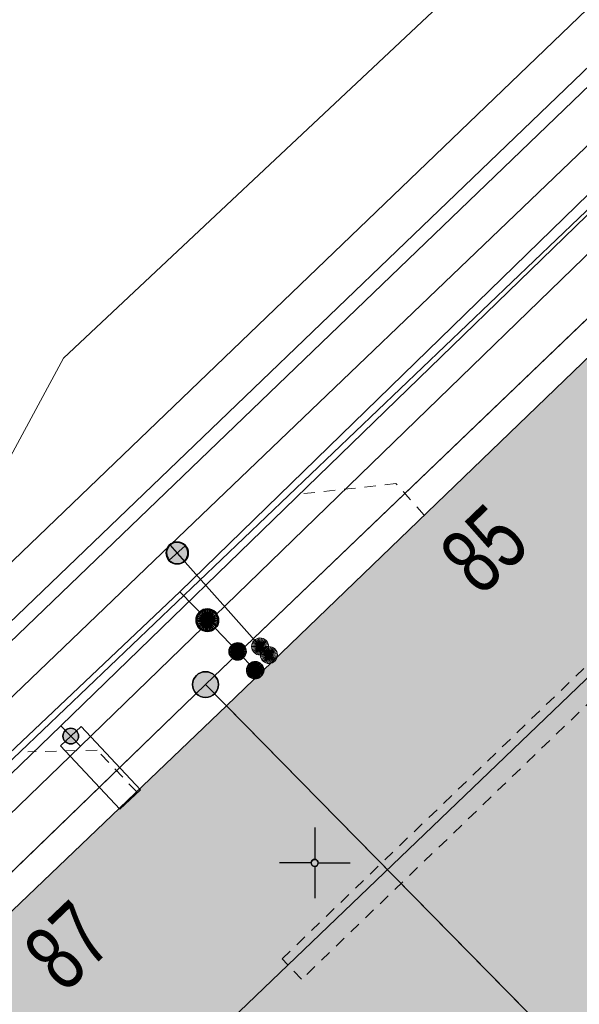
# Model space of a CAD drawing. Header units: metres. Extents: x 2695560 to 2696939, y 1260529 to 1262050.
# Tile 172 of 256: x 2695696 to 2695706, y 1260972 to 1260990. Entities that reach past the tile are written whole.
import ezdxf

# ---------------------------------------------------------------- set-up
doc = ezdxf.new("R2010")
doc.units = ezdxf.units.M
doc.linetypes.add('AUSGEZOGEN', pattern=[0])
doc.linetypes.add('VERDECKT2_S2', pattern=[0.36, 0.2, -0.16])
for name, color, linetype in [('XR$1$AV_Gebäudeflächen (BB)', 7, 'AUSGEZOGEN'), ('XR$1$AV_Grenzpunkte', 7, 'AUSGEZOGEN'), ('XR$1$AV_Haus-Nr.', 7, 'AUSGEZOGEN'), ('XR$1$AV_Koordinatennetzpunkte', 7, 'AUSGEZOGEN'), ('XR$1$AV_Linien (BB)', 7, 'AUSGEZOGEN'), ('XR$1$EW_LK_Knoten', 1, 'AUSGEZOGEN'), ('XR$1$GA_LK_Absperrarmatur', 32, 'AUSGEZOGEN'), ('XR$1$Liegenschaftsgrenzen', 7, 'AUSGEZOGEN'), ('XR$1$PFAV', 255, 'AUSGEZOGEN'), ('XR$1$PFGA', 255, 'AUSGEZOGEN'), ('XR$1$PFWA', 255, 'AUSGEZOGEN'), ('XR$1$RAEW', 8, 'AUSGEZOGEN'), ('XR$1$RP_Abstandslinie', 7, 'AUSGEZOGEN'), ('XR$1$WA_LK_Absperrarmatur', 171, 'AUSGEZOGEN')]:
    doc.layers.add(name, color=color, linetype=linetype)
for name, color, linetype, lineweight in [('XR$2$ABW-Linie-R-genau', 4, 'AUSGEZOGEN', 18), ('XR$2$ABW-Linie-R-ungenau', 4, 'VERDECKT2_S2', 18), ('XR$2$ELE-LinieFlaeche-genau', 1, 'AUSGEZOGEN', 18), ('XR$2$ELE-LinieFlaeche-ungenau', 1, 'VERDECKT2_S2', 18), ('XR$2$GAS-Linie-genau', 12, 'AUSGEZOGEN', 18), ('XR$2$GAS-Punkt', 12, 'AUSGEZOGEN', 18), ('XR$2$KOM-Linie-U-genau', 91, 'AUSGEZOGEN', 18), ('XR$2$KOM-LinieFlaeche-U-genau', 91, 'AUSGEZOGEN', 18), ('XR$2$WAS-Linie-genau', 5, 'AUSGEZOGEN', 18), ('XR$2$WAS-Punkt', 5, 'AUSGEZOGEN', 18)]:
    doc.layers.add(name, color=color, linetype=linetype, lineweight=lineweight)
doc.styles.add('ARIAL', font='arial.ttf')

# ---------------------------------------------------------------- blocks, each defined once
blk = doc.blocks.new('BAV15')
at = {"layer": 'XR$1$PFAV', "transparency": 33554687}
blk.add_hatch(color=7, dxfattribs=at).paths.add_polyline_path([(0.5, 0), (0.49, 0.101), (0.459, 0.197), (0.41, 0.286), (0.344, 0.362), (0.264, 0.424), (0.174, 0.469), (0.076, 0.494), (-0.025, 0.499), (-0.125, 0.484), (-0.22, 0.449), (-0.306, 0.395), (-0.379, 0.326), (-0.437, 0.243), (-0.477, 0.15), (-0.497, 0.051), (-0.497, -0.051), (-0.477, -0.15), (-0.437, -0.243), (-0.379, -0.326), (-0.306, -0.395), (-0.22, -0.449), (-0.125, -0.484), (-0.025, -0.499), (0.076, -0.494), (0.174, -0.469), (0.264, -0.424), (0.344, -0.362), (0.41, -0.286), (0.459, -0.197), (0.49, -0.101)])
at = {"color": 7, "transparency": 33554687}
for start, end in [(90, 270), (270, 90)]:
    blk.add_arc((0, 0), 0.5, start, end, dxfattribs=at)
at = {"layer": 'XR$1$PFAV', "transparency": 33554687}
blk.add_circle((0, 0), 0.5, dxfattribs=at)
blk = doc.blocks.new('BAV2041')
at = {"color": 7, "transparency": 33554687}
for p, q in [((0, 0.5), (0, 0.05)), ((-0.05, 0), (-0.5, 0)), ((0.05, 0), (0.5, 0)), ((0, -0.05), (0, -0.5))]:
    blk.add_line(p, q, dxfattribs=at)
blk.add_circle((0, 0), 0.05, dxfattribs=at)
for start, end in [(90, 270), (270, 90)]:
    blk.add_arc((0, 0), 0.05, start, end, dxfattribs=at)
blk = doc.blocks.new('BWA965')
at = {"layer": 'XR$1$PFWA', "transparency": 33554687}
blk.add_hatch(color=7, dxfattribs=at).paths.add_polyline_path([(0, 0.5), (-0.051, 0.497), (-0.101, 0.49), (-0.15, 0.477), (-0.197, 0.459), (-0.243, 0.437), (-0.286, 0.41), (-0.326, 0.379), (-0.362, 0.344), (-0.395, 0.306), (-0.424, 0.264), (-0.449, 0.22), (-0.469, 0.174), (-0.484, 0.125), (-0.494, 0.076), (-0.499, 0.025), (-0.499, -0.025), (-0.494, -0.076), (-0.484, -0.125), (-0.469, -0.174), (-0.449, -0.22), (-0.424, -0.264), (-0.395, -0.306), (-0.362, -0.344), (-0.326, -0.379), (-0.286, -0.41), (-0.243, -0.437), (-0.197, -0.459), (-0.15, -0.477), (-0.101, -0.49), (-0.051, -0.497), (0, -0.5), (0.051, -0.497), (0.101, -0.49), (0.15, -0.477), (0.197, -0.459), (0.243, -0.437), (0.286, -0.41), (0.326, -0.379), (0.362, -0.344), (0.395, -0.306), (0.424, -0.264), (0.449, -0.22), (0.469, -0.174), (0.484, -0.125), (0.494, -0.076), (0.499, -0.025), (0.499, 0.025), (0.494, 0.076), (0.484, 0.125), (0.469, 0.174), (0.449, 0.22), (0.424, 0.264), (0.395, 0.306), (0.362, 0.344), (0.326, 0.379), (0.286, 0.41), (0.243, 0.437), (0.197, 0.459), (0.15, 0.477), (0.101, 0.49), (0.051, 0.497)])
at = {"transparency": 33554687}
blk.add_line((0, 0.5), (0, -0.5), dxfattribs=at)
for start, end in [(90, 270), (270, 90)]:
    blk.add_arc((0, 0), 0.5, start, end, dxfattribs=at)
blk = doc.blocks.new('BGA965')
at = {"layer": 'XR$1$PFGA', "transparency": 33554687}
blk.add_hatch(color=7, dxfattribs=at).paths.add_polyline_path([(0.5, 0), (0.49, 0.101), (0.459, 0.197), (0.41, 0.286), (0.344, 0.362), (0.264, 0.424), (0.174, 0.469), (0.076, 0.494), (-0.025, 0.499), (-0.125, 0.484), (-0.22, 0.449), (-0.306, 0.395), (-0.379, 0.326), (-0.437, 0.243), (-0.477, 0.15), (-0.497, 0.051), (-0.497, -0.051), (-0.477, -0.15), (-0.437, -0.243), (-0.379, -0.326), (-0.306, -0.395), (-0.22, -0.449), (-0.125, -0.484), (-0.025, -0.499), (0.076, -0.494), (0.174, -0.469), (0.264, -0.424), (0.344, -0.362), (0.41, -0.286), (0.459, -0.197), (0.49, -0.101)])
at = {"color": 32, "transparency": 33554687}
blk.add_line((0, 0.5), (0, -0.5), dxfattribs=at)
for start, end in [(90, 270), (270, 90)]:
    blk.add_arc((0, 0), 0.5, start, end, dxfattribs=at)
at = {"layer": 'XR$1$PFGA', "transparency": 33554687}
blk.add_circle((0, 0), 0.5, dxfattribs=at)
blk = doc.blocks.new('BEW957')
at = {"layer": 'XR$1$RAEW', "transparency": 33554687}
blk.add_hatch(color=1, dxfattribs=at).paths.add_polyline_path([(-0.5, 0), (-0.497, -0.051), (-0.49, -0.101), (-0.477, -0.15), (-0.459, -0.197), (-0.437, -0.243), (-0.41, -0.286), (-0.379, -0.326), (-0.344, -0.362), (-0.306, -0.395), (-0.264, -0.424), (-0.22, -0.449), (-0.174, -0.469), (-0.125, -0.484), (-0.076, -0.494), (-0.025, -0.499), (0.025, -0.499), (0.076, -0.494), (0.125, -0.484), (0.174, -0.469), (0.22, -0.449), (0.264, -0.424), (0.306, -0.395), (0.344, -0.362), (0.379, -0.326), (0.41, -0.286), (0.437, -0.243), (0.459, -0.197), (0.477, -0.15), (0.49, -0.101), (0.497, -0.051), (0.5, 0), (0.497, 0.051), (0.49, 0.101), (0.477, 0.15), (0.459, 0.197), (0.437, 0.243), (0.41, 0.286), (0.379, 0.326), (0.344, 0.362), (0.306, 0.395), (0.264, 0.424), (0.22, 0.449), (0.174, 0.469), (0.125, 0.484), (0.076, 0.494), (0.025, 0.499), (-0.025, 0.499), (-0.076, 0.494), (-0.125, 0.484), (-0.174, 0.469), (-0.22, 0.449), (-0.264, 0.424), (-0.306, 0.395), (-0.344, 0.362), (-0.379, 0.326), (-0.41, 0.286), (-0.437, 0.243), (-0.459, 0.197), (-0.477, 0.15), (-0.49, 0.101), (-0.497, 0.051)])
at = {"color": 1, "transparency": 33554687}
for start, end in [(90, 180), (180, 270), (0, 90), (270, 0)]:
    blk.add_arc((0, 0), 0.5, start, end, dxfattribs=at)
at = {"layer": 'XR$1$RAEW', "color": 1, "transparency": 33554687}
blk.add_circle((0, 0), 0.5, dxfattribs=at)
blk = doc.blocks.new('GAS-ABSPERRORGAN')
at = {"layer": 'XR$2$GAS-Punkt', "linetype": 'AUSGEZOGEN', "lineweight": 25, "transparency": 33554687}
blk.add_line((0, 200, 2500), (0, -200, 2500), dxfattribs=at)
for points in [[(-77, 185, 2500), (0, 0, 2500), (-111, 166, 2500)], [(-77, 185), (0, 0), (-111, 166)], [(-77, 185, 2500), (-77, 185), (-111, 166), (-111, 166, 2500)], [(-39, 196, 2500), (0, 0, 2500), (-77, 185, 2500)], [(-39, 196), (0, 0), (-77, 185)], [(-39, 196, 2500), (-39, 196), (-77, 185), (-77, 185, 2500)], [(0, 200, 2500), (0, 0, 2500), (-39, 196, 2500)], [(0, 200), (0, 0), (-39, 196)], [(0, 200, 2500), (0, 200), (-39, 196), (-39, 196, 2500)], [(39, 196, 2500), (0, 0, 2500), (0, 200, 2500)], [(39, 196), (0, 0), (0, 200)], [(39, 196, 2500), (39, 196), (0, 200), (0, 200, 2500)], [(77, 185, 2500), (0, 0, 2500), (39, 196, 2500)], [(77, 185), (0, 0), (39, 196)], [(111, 166, 2500), (0, 0, 2500), (77, 185, 2500)], [(111, 166), (0, 0), (77, 185)], [(77, 185, 2500), (77, 185), (39, 196), (39, 196, 2500)], [(111, 166, 2500), (111, 166), (77, 185), (77, 185, 2500)], [(-196, 39, 2500), (0, 0, 2500), (-200, 0, 2500)], [(-196, 39), (0, 0), (-200, 0)], [(-196, 39, 2500), (-196, 39), (-200, 0), (-200, 0, 2500)], [(-200, 0, 2500), (0, 0, 2500), (-196, -39, 2500)], [(-200, 0), (0, 0), (-196, -39)], [(-185, 77, 2500), (0, 0, 2500), (-196, 39, 2500)], [(-185, 77), (0, 0), (-196, 39)], [(-185, 77, 2500), (-185, 77), (-196, 39), (-196, 39, 2500)], [(-196, -39, 2500), (0, 0, 2500), (-185, -77, 2500)], [(-196, -39), (0, 0), (-185, -77)], [(-166, 111, 2500), (0, 0, 2500), (-185, 77, 2500)], [(-166, 111), (0, 0), (-185, 77)], [(-166, 111, 2500), (-166, 111), (-185, 77), (-185, 77, 2500)], [(-185, -77, 2500), (0, 0, 2500), (-166, -111, 2500)], [(-185, -77), (0, 0), (-166, -111)], [(-141, 141, 2500), (0, 0, 2500), (-166, 111, 2500)], [(-141, 141), (0, 0), (-166, 111)], [(-141, 141, 2500), (-141, 141), (-166, 111), (-166, 111, 2500)], [(-166, -111, 2500), (0, 0, 2500), (-141, -141, 2500)], [(-166, -111), (0, 0), (-141, -141)], [(-111, 166, 2500), (0, 0, 2500), (-141, 141, 2500)], [(-111, 166), (0, 0), (-141, 141)], [(-111, 166, 2500), (-111, 166), (-141, 141), (-141, 141, 2500)], [(-141, -141, 2500), (0, 0, 2500), (-111, -166, 2500)], [(-141, -141), (0, 0), (-111, -166)], [(-111, -166, 2500), (0, 0, 2500), (-77, -185, 2500)], [(-111, -166), (0, 0), (-77, -185)], [(-77, -185, 2500), (0, 0, 2500), (-39, -196, 2500)], [(-77, -185), (0, 0), (-39, -196)], [(-39, -196, 2500), (0, 0, 2500), (0, -200, 2500)], [(-39, -196), (0, 0), (0, -200)], [(141, 141, 2500), (0, 0, 2500), (111, 166, 2500)], [(141, 141), (0, 0), (111, 166)], [(166, 111, 2500), (0, 0, 2500), (141, 141, 2500)], [(166, 111), (0, 0), (141, 141)], [(185, 77, 2500), (0, 0, 2500), (166, 111, 2500)], [(185, 77), (0, 0), (166, 111)], [(196, 39, 2500), (0, 0, 2500), (185, 77, 2500)], [(196, 39), (0, 0), (185, 77)], [(200, 0, 2500), (0, 0, 2500), (196, 39, 2500)], [(200, 0), (0, 0), (196, 39)], [(0, -200, 2500), (0, 0, 2500), (39, -196, 2500)], [(39, -196, 2500), (0, 0, 2500), (77, -185, 2500)], [(77, -185, 2500), (0, 0, 2500), (111, -166, 2500)], [(111, -166, 2500), (0, 0, 2500), (141, -141, 2500)], [(141, -141, 2500), (0, 0, 2500), (166, -111, 2500)], [(166, -111, 2500), (0, 0, 2500), (185, -77, 2500)], [(185, -77, 2500), (0, 0, 2500), (196, -39, 2500)], [(196, -39, 2500), (0, 0, 2500), (200, 0, 2500)], [(0, -200), (0, 0), (39, -196)], [(39, -196), (0, 0), (77, -185)], [(77, -185), (0, 0), (111, -166)], [(111, -166), (0, 0), (141, -141)], [(141, -141), (0, 0), (166, -111)], [(166, -111), (0, 0), (185, -77)], [(185, -77), (0, 0), (196, -39)], [(196, -39), (0, 0), (200, 0)], [(141, 141, 2500), (141, 141), (111, 166), (111, 166, 2500)], [(166, 111, 2500), (166, 111), (141, 141), (141, 141, 2500)], [(185, 77, 2500), (185, 77), (166, 111), (166, 111, 2500)], [(196, 39, 2500), (196, 39), (185, 77), (185, 77, 2500)], [(200, 0, 2500), (200, 0), (196, 39), (196, 39, 2500)], [(-200, 0, 2500), (-200, 0), (-196, -39), (-196, -39, 2500)], [(-196, -39, 2500), (-196, -39), (-185, -77), (-185, -77, 2500)], [(-185, -77, 2500), (-185, -77), (-166, -111), (-166, -111, 2500)], [(-166, -111, 2500), (-166, -111), (-141, -141), (-141, -141, 2500)], [(-141, -141, 2500), (-141, -141), (-111, -166), (-111, -166, 2500)], [(-111, -166, 2500), (-111, -166), (-77, -185), (-77, -185, 2500)], [(77, -185, 2500), (77, -185), (111, -166), (111, -166, 2500)], [(111, -166, 2500), (111, -166), (141, -141), (141, -141, 2500)], [(141, -141, 2500), (141, -141), (166, -111), (166, -111, 2500)], [(166, -111, 2500), (166, -111), (185, -77), (185, -77, 2500)], [(185, -77, 2500), (185, -77), (196, -39), (196, -39, 2500)], [(196, -39, 2500), (196, -39), (200, 0), (200, 0, 2500)], [(-77, -185, 2500), (-77, -185), (-39, -196), (-39, -196, 2500)], [(-39, -196, 2500), (-39, -196), (0, -200), (0, -200, 2500)], [(0, -200, 2500), (0, -200), (39, -196), (39, -196, 2500)], [(39, -196, 2500), (39, -196), (77, -185), (77, -185, 2500)]]:
    blk.add_3dface(points, dxfattribs=at)
blk = doc.blocks.new('GAS-BOGEN_VERTIKAL')
at = {"layer": 'XR$2$GAS-Punkt', "linetype": 'AUSGEZOGEN', "true_color": 0xc50000, "transparency": 33554687}
blk.add_hatch(color=12, dxfattribs=at).paths.add_polyline_path([(0, -150), (15, -149), (30, -147), (45, -143), (59, -138), (73, -131), (86, -123), (98, -114), (109, -103), (119, -92), (127, -79), (135, -66), (141, -52), (145, -38), (148, -23), (150, -8), (150, 8), (148, 23), (145, 38), (141, 52), (135, 66), (127, 79), (119, 92), (109, 103), (98, 114), (86, 123), (73, 131), (59, 138), (45, 143), (30, 147), (15, 149), (0, 150), (-15, 149), (-30, 147), (-45, 143), (-59, 138), (-73, 131), (-86, 123), (-98, 114), (-109, 103), (-119, 92), (-127, 79), (-135, 66), (-141, 52), (-145, 38), (-148, 23), (-150, 8), (-150, -8), (-148, -23), (-145, -38), (-141, -52), (-135, -66), (-127, -79), (-119, -92), (-109, -103), (-98, -114), (-86, -123), (-73, -131), (-59, -138), (-45, -143), (-30, -147), (-15, -149)])
at = {"layer": 'XR$2$GAS-Punkt', "linetype": 'AUSGEZOGEN', "lineweight": 25, "transparency": 33554687}
for points in [[(-147, 29, 2500), (0, 0, 2500), (-150, 0, 2500)], [(-147, 29), (0, 0), (-150, 0)], [(-147, 29, 2500), (-147, 29), (-150, 0), (-150, 0, 2500)], [(-150, 0, 2500), (0, 0, 2500), (-147, -29, 2500)], [(-150, 0), (0, 0), (-147, -29)], [(-139, 57, 2500), (0, 0, 2500), (-147, 29, 2500)], [(-139, 57), (0, 0), (-147, 29)], [(-139, 57, 2500), (-139, 57), (-147, 29), (-147, 29, 2500)], [(-147, -29, 2500), (0, 0, 2500), (-139, -57, 2500)], [(-147, -29), (0, 0), (-139, -57)], [(-125, 83, 2500), (0, 0, 2500), (-139, 57, 2500)], [(-125, 83), (0, 0), (-139, 57)], [(-125, 83, 2500), (-125, 83), (-139, 57), (-139, 57, 2500)], [(-139, -57, 2500), (0, 0, 2500), (-125, -83, 2500)], [(-139, -57), (0, 0), (-125, -83)], [(-106, 106, 2500), (0, 0, 2500), (-125, 83, 2500)], [(-106, 106), (0, 0), (-125, 83)], [(-106, 106, 2500), (-106, 106), (-125, 83), (-125, 83, 2500)], [(-125, -83, 2500), (0, 0, 2500), (-106, -106, 2500)], [(-125, -83), (0, 0), (-106, -106)], [(-83, 125, 2500), (0, 0, 2500), (-106, 106, 2500)], [(-83, 125), (0, 0), (-106, 106)], [(-83, 125, 2500), (-83, 125), (-106, 106), (-106, 106, 2500)], [(-106, -106, 2500), (0, 0, 2500), (-83, -125, 2500)], [(-106, -106), (0, 0), (-83, -125)], [(-57, 139, 2500), (0, 0, 2500), (-83, 125, 2500)], [(-57, 139), (0, 0), (-83, 125)], [(-57, 139, 2500), (-57, 139), (-83, 125), (-83, 125, 2500)], [(-83, -125, 2500), (0, 0, 2500), (-57, -139, 2500)], [(-83, -125), (0, 0), (-57, -139)], [(-29, 147, 2500), (0, 0, 2500), (-57, 139, 2500)], [(-29, 147), (0, 0), (-57, 139)], [(-29, 147, 2500), (-29, 147), (-57, 139), (-57, 139, 2500)], [(-57, -139, 2500), (0, 0, 2500), (-29, -147, 2500)], [(-57, -139), (0, 0), (-29, -147)], [(0, 150, 2500), (0, 0, 2500), (-29, 147, 2500)], [(0, 150), (0, 0), (-29, 147)], [(0, 150, 2500), (0, 150), (-29, 147), (-29, 147, 2500)], [(-29, -147, 2500), (0, 0, 2500), (0, -150, 2500)], [(-29, -147), (0, 0), (0, -150)], [(29, 147, 2500), (0, 0, 2500), (0, 150, 2500)], [(29, 147), (0, 0), (0, 150)], [(29, 147, 2500), (29, 147), (0, 150), (0, 150, 2500)], [(57, 139, 2500), (0, 0, 2500), (29, 147, 2500)], [(57, 139), (0, 0), (29, 147)], [(83, 125, 2500), (0, 0, 2500), (57, 139, 2500)], [(83, 125), (0, 0), (57, 139)], [(106, 106, 2500), (0, 0, 2500), (83, 125, 2500)], [(106, 106), (0, 0), (83, 125)], [(125, 83, 2500), (0, 0, 2500), (106, 106, 2500)], [(125, 83), (0, 0), (106, 106)], [(139, 57, 2500), (0, 0, 2500), (125, 83, 2500)], [(139, 57), (0, 0), (125, 83)], [(147, 29, 2500), (0, 0, 2500), (139, 57, 2500)], [(147, 29), (0, 0), (139, 57)], [(150, 0, 2500), (0, 0, 2500), (147, 29, 2500)], [(150, 0), (0, 0), (147, 29)], [(0, -150, 2500), (0, 0, 2500), (29, -147, 2500)], [(29, -147, 2500), (0, 0, 2500), (57, -139, 2500)], [(57, -139, 2500), (0, 0, 2500), (83, -125, 2500)], [(83, -125, 2500), (0, 0, 2500), (106, -106, 2500)], [(106, -106, 2500), (0, 0, 2500), (125, -83, 2500)], [(125, -83, 2500), (0, 0, 2500), (139, -57, 2500)], [(139, -57, 2500), (0, 0, 2500), (147, -29, 2500)], [(147, -29, 2500), (0, 0, 2500), (150, 0, 2500)], [(0, -150), (0, 0), (29, -147)], [(29, -147), (0, 0), (57, -139)], [(57, -139), (0, 0), (83, -125)], [(83, -125), (0, 0), (106, -106)], [(106, -106), (0, 0), (125, -83)], [(125, -83), (0, 0), (139, -57)], [(139, -57), (0, 0), (147, -29)], [(147, -29), (0, 0), (150, 0)], [(57, 139, 2500), (57, 139), (29, 147), (29, 147, 2500)], [(83, 125, 2500), (83, 125), (57, 139), (57, 139, 2500)], [(106, 106, 2500), (106, 106), (83, 125), (83, 125, 2500)], [(125, 83, 2500), (125, 83), (106, 106), (106, 106, 2500)], [(139, 57, 2500), (139, 57), (125, 83), (125, 83, 2500)], [(147, 29, 2500), (147, 29), (139, 57), (139, 57, 2500)], [(150, 0, 2500), (150, 0), (147, 29), (147, 29, 2500)], [(-150, 0, 2500), (-150, 0), (-147, -29), (-147, -29, 2500)], [(-147, -29, 2500), (-147, -29), (-139, -57), (-139, -57, 2500)], [(-139, -57, 2500), (-139, -57), (-125, -83), (-125, -83, 2500)], [(-125, -83, 2500), (-125, -83), (-106, -106), (-106, -106, 2500)], [(-106, -106, 2500), (-106, -106), (-83, -125), (-83, -125, 2500)], [(-83, -125, 2500), (-83, -125), (-57, -139), (-57, -139, 2500)], [(-57, -139, 2500), (-57, -139), (-29, -147), (-29, -147, 2500)], [(-29, -147, 2500), (-29, -147), (0, -150), (0, -150, 2500)], [(0, -150, 2500), (0, -150), (29, -147), (29, -147, 2500)], [(29, -147, 2500), (29, -147), (57, -139), (57, -139, 2500)], [(57, -139, 2500), (57, -139), (83, -125), (83, -125, 2500)], [(83, -125, 2500), (83, -125), (106, -106), (106, -106, 2500)], [(106, -106, 2500), (106, -106), (125, -83), (125, -83, 2500)], [(125, -83, 2500), (125, -83), (139, -57), (139, -57, 2500)], [(139, -57, 2500), (139, -57), (147, -29), (147, -29, 2500)], [(147, -29, 2500), (147, -29), (150, 0), (150, 0, 2500)]]:
    blk.add_3dface(points, dxfattribs=at)
blk = doc.blocks.new('WAS-ABSPERRORGAN')
at = {"layer": 'XR$2$WAS-Punkt', "linetype": 'AUSGEZOGEN', "transparency": 33554687}
for p, q in [((0, 200, 2500), (0, -200, 2500)), ((0, 0), (0, 0))]:
    blk.add_line(p, q, dxfattribs=at)
blk.add_circle((0, 0, 502500), 200, dxfattribs=at)
blk = doc.blocks.new('WAS-BOGEN_VERTIKAL')
at = {"layer": 'XR$2$WAS-Punkt', "transparency": 33554687}
blk.add_hatch(color=5, dxfattribs=at).paths.add_polyline_path([(0, -150), (15, -149), (30, -147), (45, -143), (59, -138), (73, -131), (86, -123), (98, -114), (109, -103), (119, -92), (127, -79), (135, -66), (141, -52), (145, -38), (148, -23), (150, -8), (150, 8), (148, 23), (145, 38), (141, 52), (135, 66), (127, 79), (119, 92), (109, 103), (98, 114), (86, 123), (73, 131), (59, 138), (45, 143), (30, 147), (15, 149), (0, 150), (-15, 149), (-30, 147), (-45, 143), (-59, 138), (-73, 131), (-86, 123), (-98, 114), (-109, 103), (-119, 92), (-127, 79), (-135, 66), (-141, 52), (-145, 38), (-148, 23), (-150, 8), (-150, -8), (-148, -23), (-145, -38), (-141, -52), (-135, -66), (-127, -79), (-119, -92), (-109, -103), (-98, -114), (-86, -123), (-73, -131), (-59, -138), (-45, -143), (-30, -147), (-15, -149)])
at = {"layer": 'XR$2$WAS-Punkt', "lineweight": 13, "transparency": 33554687}
for points in [[(-147, 29, 2500), (0, 0, 2500), (-150, 0, 2500)], [(-147, 29), (0, 0), (-150, 0)], [(-147, 29, 2500), (-147, 29), (-150, 0), (-150, 0, 2500)], [(-150, 0, 2500), (0, 0, 2500), (-147, -29, 2500)], [(-150, 0), (0, 0), (-147, -29)], [(-139, 57, 2500), (0, 0, 2500), (-147, 29, 2500)], [(-139, 57), (0, 0), (-147, 29)], [(-139, 57, 2500), (-139, 57), (-147, 29), (-147, 29, 2500)], [(-147, -29, 2500), (0, 0, 2500), (-139, -57, 2500)], [(-147, -29), (0, 0), (-139, -57)], [(-125, 83, 2500), (0, 0, 2500), (-139, 57, 2500)], [(-125, 83), (0, 0), (-139, 57)], [(-125, 83, 2500), (-125, 83), (-139, 57), (-139, 57, 2500)], [(-139, -57, 2500), (0, 0, 2500), (-125, -83, 2500)], [(-139, -57), (0, 0), (-125, -83)], [(-106, 106, 2500), (0, 0, 2500), (-125, 83, 2500)], [(-106, 106), (0, 0), (-125, 83)], [(-106, 106, 2500), (-106, 106), (-125, 83), (-125, 83, 2500)], [(-125, -83, 2500), (0, 0, 2500), (-106, -106, 2500)], [(-125, -83), (0, 0), (-106, -106)], [(-83, 125, 2500), (0, 0, 2500), (-106, 106, 2500)], [(-83, 125), (0, 0), (-106, 106)], [(-83, 125, 2500), (-83, 125), (-106, 106), (-106, 106, 2500)], [(-106, -106, 2500), (0, 0, 2500), (-83, -125, 2500)], [(-106, -106), (0, 0), (-83, -125)], [(-57, 139, 2500), (0, 0, 2500), (-83, 125, 2500)], [(-57, 139), (0, 0), (-83, 125)], [(-57, 139, 2500), (-57, 139), (-83, 125), (-83, 125, 2500)], [(-83, -125, 2500), (0, 0, 2500), (-57, -139, 2500)], [(-83, -125), (0, 0), (-57, -139)], [(-29, 147, 2500), (0, 0, 2500), (-57, 139, 2500)], [(-29, 147), (0, 0), (-57, 139)], [(-29, 147, 2500), (-29, 147), (-57, 139), (-57, 139, 2500)], [(-57, -139, 2500), (0, 0, 2500), (-29, -147, 2500)], [(-57, -139), (0, 0), (-29, -147)], [(0, 150, 2500), (0, 0, 2500), (-29, 147, 2500)], [(0, 150), (0, 0), (-29, 147)], [(0, 150, 2500), (0, 150), (-29, 147), (-29, 147, 2500)], [(-29, -147, 2500), (0, 0, 2500), (0, -150, 2500)], [(-29, -147), (0, 0), (0, -150)], [(29, 147, 2500), (0, 0, 2500), (0, 150, 2500)], [(29, 147), (0, 0), (0, 150)], [(29, 147, 2500), (29, 147), (0, 150), (0, 150, 2500)], [(57, 139, 2500), (0, 0, 2500), (29, 147, 2500)], [(57, 139), (0, 0), (29, 147)], [(83, 125, 2500), (0, 0, 2500), (57, 139, 2500)], [(83, 125), (0, 0), (57, 139)], [(106, 106, 2500), (0, 0, 2500), (83, 125, 2500)], [(106, 106), (0, 0), (83, 125)], [(125, 83, 2500), (0, 0, 2500), (106, 106, 2500)], [(125, 83), (0, 0), (106, 106)], [(139, 57, 2500), (0, 0, 2500), (125, 83, 2500)], [(139, 57), (0, 0), (125, 83)], [(147, 29, 2500), (0, 0, 2500), (139, 57, 2500)], [(147, 29), (0, 0), (139, 57)], [(150, 0, 2500), (0, 0, 2500), (147, 29, 2500)], [(150, 0), (0, 0), (147, 29)], [(0, -150, 2500), (0, 0, 2500), (29, -147, 2500)], [(29, -147, 2500), (0, 0, 2500), (57, -139, 2500)], [(57, -139, 2500), (0, 0, 2500), (83, -125, 2500)], [(83, -125, 2500), (0, 0, 2500), (106, -106, 2500)], [(106, -106, 2500), (0, 0, 2500), (125, -83, 2500)], [(125, -83, 2500), (0, 0, 2500), (139, -57, 2500)], [(139, -57, 2500), (0, 0, 2500), (147, -29, 2500)], [(147, -29, 2500), (0, 0, 2500), (150, 0, 2500)], [(0, -150), (0, 0), (29, -147)], [(29, -147), (0, 0), (57, -139)], [(57, -139), (0, 0), (83, -125)], [(83, -125), (0, 0), (106, -106)], [(106, -106), (0, 0), (125, -83)], [(125, -83), (0, 0), (139, -57)], [(139, -57), (0, 0), (147, -29)], [(147, -29), (0, 0), (150, 0)], [(57, 139, 2500), (57, 139), (29, 147), (29, 147, 2500)], [(83, 125, 2500), (83, 125), (57, 139), (57, 139, 2500)], [(106, 106, 2500), (106, 106), (83, 125), (83, 125, 2500)], [(125, 83, 2500), (125, 83), (106, 106), (106, 106, 2500)], [(139, 57, 2500), (139, 57), (125, 83), (125, 83, 2500)], [(147, 29, 2500), (147, 29), (139, 57), (139, 57, 2500)], [(150, 0, 2500), (150, 0), (147, 29), (147, 29, 2500)], [(-150, 0, 2500), (-150, 0), (-147, -29), (-147, -29, 2500)], [(-147, -29, 2500), (-147, -29), (-139, -57), (-139, -57, 2500)], [(-139, -57, 2500), (-139, -57), (-125, -83), (-125, -83, 2500)], [(-125, -83, 2500), (-125, -83), (-106, -106), (-106, -106, 2500)], [(-106, -106, 2500), (-106, -106), (-83, -125), (-83, -125, 2500)], [(-83, -125, 2500), (-83, -125), (-57, -139), (-57, -139, 2500)], [(-57, -139, 2500), (-57, -139), (-29, -147), (-29, -147, 2500)], [(-29, -147, 2500), (-29, -147), (0, -150), (0, -150, 2500)], [(0, -150, 2500), (0, -150), (29, -147), (29, -147, 2500)], [(29, -147, 2500), (29, -147), (57, -139), (57, -139, 2500)], [(57, -139, 2500), (57, -139), (83, -125), (83, -125, 2500)], [(83, -125, 2500), (83, -125), (106, -106), (106, -106, 2500)], [(106, -106, 2500), (106, -106), (125, -83), (125, -83, 2500)], [(125, -83, 2500), (125, -83), (139, -57), (139, -57, 2500)], [(139, -57, 2500), (139, -57), (147, -29), (147, -29, 2500)], [(147, -29, 2500), (147, -29), (150, 0), (150, 0, 2500)]]:
    blk.add_3dface(points, dxfattribs=at)

msp = doc.modelspace()

# ---------------------------------------------------------------- hatches: boundary and pattern name
at = {"layer": 'XR$1$AV_Gebäudeflächen (BB)', "true_color": 0xd2d2d2, "transparency": 33554687}
for points in [[(2695699.412, 1260977.582), (2695706.864, 1260970.001), (2695713.805, 1260976.69), (2695706.506, 1260984.418)], [(2695706.864, 1260970.001), (2695699.412, 1260977.582), (2695691.86, 1260970.37), (2695699.273, 1260962.752), (2695702.544, 1260965.876), (2695703.753, 1260964.611), (2695707.089, 1260967.797), (2695706.64, 1260968.267), (2695707.635, 1260969.217)]]:
    msp.add_hatch(color=254, dxfattribs=at).paths.add_polyline_path(points)

# ---------------------------------------------------------------- linework, layer by layer
at = {"layer": 'XR$1$AV_Linien (BB)', "color": 7, "linetype": 'AUSGEZOGEN', "transparency": 33554687}
for p in [(2695691.86, 1260970.37), (2695706.864, 1260970.001)]:
    msp.add_line(p, (2695699.412, 1260977.582), dxfattribs=at)
for points in [[(2695637.652, 1260923.359), (2695674.75, 1260958.681), (2695716.706, 1260999.015), (2695717.354, 1260999.635)], [(2695692.67, 1260971.8), (2695699.04, 1260977.96), (2695707.64, 1260986.2), (2695709.495, 1260987.995)], [(2695699.412, 1260977.582), (2695706.506, 1260984.418), (2695713.805, 1260976.69)]]:
    msp.add_lwpolyline(points, dxfattribs=at)
at = {"layer": 'XR$1$Liegenschaftsgrenzen', "color": 7, "linetype": 'AUSGEZOGEN', "transparency": 33554687}
for p, q in [((2695699.04, 1260977.96), (2695707.64, 1260986.2)), ((2695692.67, 1260971.8), (2695699.04, 1260977.96))]:
    msp.add_line(p, q, dxfattribs=at)
msp.add_lwpolyline([(2695731.55, 1260957.85), (2695718.44, 1260970.88), (2695712.21, 1260964.9), (2695707.75, 1260969.1), (2695699.04, 1260977.96)], dxfattribs=at)
at = {"layer": 'XR$1$RP_Abstandslinie', "color": 7, "linetype": 'AUSGEZOGEN', "transparency": 33554687}
msp.add_line((2695722.618, 1260994.181), (2695696.61, 1260969.29), dxfattribs=at)
at = {"layer": 'XR$2$ABW-Linie-R-genau', "linetype": 'AUSGEZOGEN', "transparency": 33554687}
msp.add_line((2695746.288, 1261025.007), (2695688.444, 1260969.786), dxfattribs=at)
at = {"layer": 'XR$2$ABW-Linie-R-ungenau', "linetype": 'VERDECKT2_S2', "transparency": 33554687}
for points in [[(2695702.905, 1260980.953), (2695702.405, 1260981.51), (2695700.682, 1260981.322)], [(2695697.825, 1260976.063), (2695697.127, 1260976.802), (2695695.904, 1260976.772)]]:
    msp.add_lwpolyline(points, dxfattribs=at)
at = {"layer": 'XR$2$ELE-LinieFlaeche-genau', "linetype": 'AUSGEZOGEN', "transparency": 33554687}
for points in [[(2695696.486, 1260977.23), (2695706.368, 1260986.815), (2695706.716, 1260986.457), (2695696.834, 1260976.872), (2695696.486, 1260977.23)], [(2695689.968, 1260970.936), (2695696.486, 1260977.231), (2695696.834, 1260976.871), (2695690.316, 1260970.576), (2695689.968, 1260970.936)], [(2695697.525, 1260975.759), (2695696.477, 1260976.88), (2695696.843, 1260977.222), (2695697.891, 1260976.101), (2695697.525, 1260975.759)]]:
    msp.add_lwpolyline(points, close=True, dxfattribs=at)
at = {"layer": 'XR$2$ELE-LinieFlaeche-ungenau', "linetype": 'VERDECKT2_S2', "transparency": 33554687}
msp.add_lwpolyline([(2695700.392, 1260973.115), (2695709.187, 1260981.577), (2695709.533, 1260981.217), (2695700.738, 1260972.755), (2695700.392, 1260973.115)], close=True, dxfattribs=at)
at = {"layer": 'XR$2$GAS-Linie-genau', "linetype": 'AUSGEZOGEN', "transparency": 33554687}
for p, q in [((2695698.585, 1260979.599), (2695707.192, 1260987.976)), ((2695698.585, 1260979.599), (2695699.073, 1260979.097)), ((2695699.073, 1260979.097), (2695699.607, 1260978.546)), ((2695699.607, 1260978.546), (2695699.918, 1260978.214)), ((2695699.918, 1260978.214), (2695699.99, 1260978.139))]:
    msp.add_line(p, q, dxfattribs=at)
msp.add_lwpolyline([(2695686.735, 1260968.272), (2695688.27, 1260968.223), (2695690.029, 1260969.562), (2695690.428, 1260971.881), (2695698.585, 1260979.599)], dxfattribs=at)
at = {"layer": 'XR$2$KOM-Linie-U-genau', "linetype": 'AUSGEZOGEN', "transparency": 33554687}
for points in [[(2695726.576, 1261010.202), (2695724.263, 1261009.747), (2695724.248, 1261009.738), (2695696.53, 1260983.727)], [(2695696.53, 1260983.727), (2695693.435, 1260977.99), (2695693.322, 1260977.84), (2695692.342, 1260976.743)]]:
    msp.add_lwpolyline(points, dxfattribs=at)
at = {"layer": 'XR$2$KOM-LinieFlaeche-U-genau', "linetype": 'AUSGEZOGEN', "transparency": 33554687}
msp.add_lwpolyline([(2695692.122, 1260977.047), (2695693.255, 1260977.869), (2695693.404, 1260978.008), (2695725.307, 1261008.641), (2695725.271, 1261008.61), (2695726.247, 1261010.383), (2695726.905, 1261010.021), (2695725.865, 1261008.132), (2695725.813, 1261008.087), (2695693.92, 1260977.464), (2695693.733, 1260977.289), (2695692.562, 1260976.439), (2695692.122, 1260977.047)], close=True, dxfattribs=at)
at = {"layer": 'XR$2$WAS-Linie-genau', "linetype": 'AUSGEZOGEN', "transparency": 33554687}
for p, q in [((2695706.476, 1260988.14), (2695698.417, 1260980.424)), ((2695698.417, 1260980.424), (2695686.877, 1260969.367)), ((2695698.417, 1260980.424), (2695698.541, 1260980.284)), ((2695698.541, 1260980.284), (2695700.005, 1260978.633)), ((2695700.005, 1260978.633), (2695700.161, 1260978.482)), ((2695700.161, 1260978.482), (2695700.25, 1260978.39))]:
    msp.add_line(p, q, dxfattribs=at)

# ---------------------------------------------------------------- block references
at = {"layer": 'XR$1$AV_Grenzpunkte', "color": 7, "linetype": 'AUSGEZOGEN', "lineweight": -3, "transparency": 33554687, "xscale": 0.4549999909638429, "yscale": 0.4549999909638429}
msp.add_blockref('BAV15', (2695699.04, 1260977.96), dxfattribs=at)
at = {"layer": 'XR$1$AV_Koordinatennetzpunkte', "color": 7, "linetype": 'AUSGEZOGEN', "lineweight": -3, "transparency": 33554687, "xscale": 1.25, "yscale": 1.25}
msp.add_blockref('BAV2041', (2695700.97, 1260974.81), dxfattribs=at)
at = {"layer": 'XR$1$EW_LK_Knoten', "color": 1, "linetype": 'AUSGEZOGEN', "lineweight": -3, "transparency": 33554687, "xscale": 0.2749999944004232, "yscale": 0.2749999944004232}
msp.add_blockref('BEW957', (2695696.66, 1260977.05), dxfattribs=at)
at = {"layer": 'XR$1$GA_LK_Absperrarmatur', "color": 32, "linetype": 'AUSGEZOGEN', "lineweight": -3, "transparency": 33554687, "xscale": 0.3749999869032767, "yscale": 0.3749999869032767, "rotation": 314.1441}
msp.add_blockref('BGA965', (2695699.073, 1260979.097), dxfattribs=at)
at = {"layer": 'XR$1$WA_LK_Absperrarmatur', "color": 171, "linetype": 'AUSGEZOGEN', "lineweight": -3, "transparency": 33554687, "xscale": 0.3749999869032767, "yscale": 0.3749999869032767, "rotation": 311.561977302}
msp.add_blockref('BWA965', (2695698.541, 1260980.284), dxfattribs=at)
at = {"layer": 'XR$2$GAS-Punkt', "color": 12, "linetype": 'AUSGEZOGEN', "lineweight": 18, "transparency": 33554687, "xscale": 0.001, "yscale": 0.001, "zscale": 0.001}
for name, p, rotation in [('GAS-ABSPERRORGAN', (2695699.073, 1260979.097), 224.2), ('GAS-BOGEN_VERTIKAL', (2695699.607, 1260978.546), 43.2), ('GAS-BOGEN_VERTIKAL', (2695699.918, 1260978.214), 43.2)]:
    msp.add_blockref(name, p, dxfattribs=dict(at, rotation=rotation))
at = {"layer": 'XR$2$WAS-Punkt', "color": 5, "linetype": 'AUSGEZOGEN', "lineweight": 18, "transparency": 33554687, "zscale": 0.001}
for name, p, xscale, yscale, rotation in [('WAS-ABSPERRORGAN', (2695698.541, 1260980.284), 0.001, 0.001, 221.5999999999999), ('WAS-BOGEN_VERTIKAL', (2695700.005, 1260978.633), 0.0009999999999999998, 0.0009999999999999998, 225.9999999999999), ('WAS-BOGEN_VERTIKAL', (2695700.161, 1260978.482), 0.0009999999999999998, 0.0009999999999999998, 225.9999999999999)]:
    msp.add_blockref(name, p, dxfattribs=dict(at, xscale=xscale, yscale=yscale, rotation=rotation))

# ---------------------------------------------------------------- texts
at = {"layer": 'XR$1$AV_Haus-Nr.', "color": 7, "transparency": 33554687, "char_height": 1.1621, "width": 1.68109, "attachment_point": 2, "style": 'ARIAL'}
for s, insert, rotation in [('\\W0.70;85', (2695703.553, 1260980.776), 43.9371), ('\\W0.70;87', (2695696.203, 1260973.769), 43.6833)]:
    msp.add_mtext(s, dxfattribs=dict(at, insert=insert, rotation=rotation))

doc.saveas('drawing.dxf')
